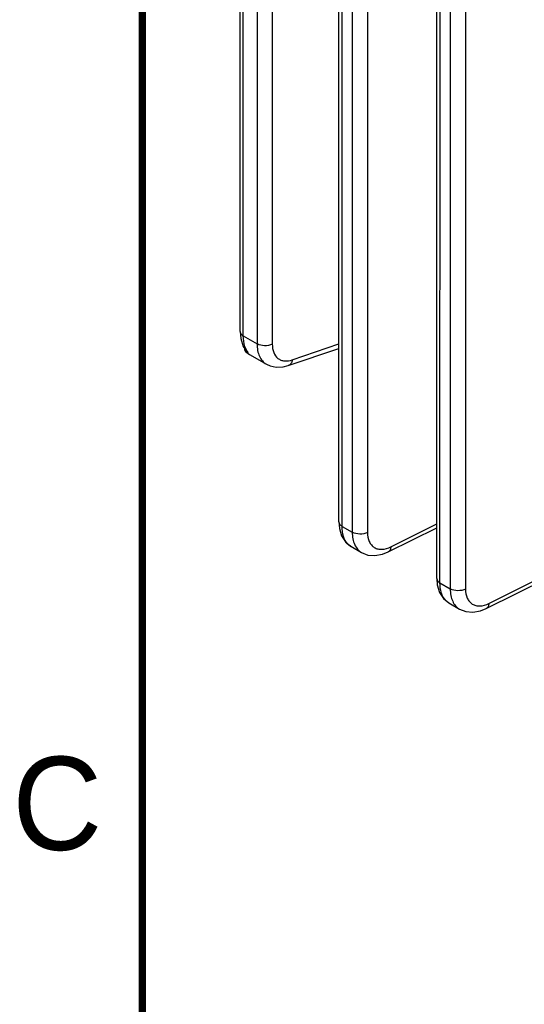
# Model space of a CAD drawing. Header units: inches. Extents: x 0 to 34, y 0 to 22.
# Tile 10 of 133: x 0.2 to 1.5, y 13.2 to 15.9. Entities that reach past the tile are written whole.
import ezdxf

# ---------------------------------------------------------------- set-up
doc = ezdxf.new("R2010")
doc.units = ezdxf.units.IN
doc.header["$LTSCALE"] = 1.87
doc.header["$MEASUREMENT"] = 0
doc.layers.get('0').update_dxf_attribs({"linetype": 'CONTINUOUS'})
doc.styles.add('TEXTSTYLE_2', font='txt')

msp = doc.modelspace()

# ---------------------------------------------------------------- linework, layer by layer
at = {"color": 7, "linetype": 'Continuous'}
for p, q in [((1.0274, 14.5051), (1.0274, 16.3971)), ((1.0361, 14.493), (1.0361, 16.385)), ((1.0636, 16.3691), (1.0636, 14.4771)), ((1.1046, 16.3687), (1.1046, 14.4767)), ((1.2905, 14.3532), (1.2905, 16.2452)), ((1.2991, 14.3411), (1.2992, 16.2331)), ((1.3267, 16.2172), (1.3267, 14.3252)), ((1.3677, 16.2168), (1.3677, 14.3248)), ((0.7624, 15.0159), (0.7624, 16.1923)), ((0.7711, 15.0039), (0.7711, 16.1802)), ((0.8079, 16.159), (0.8079, 14.9826)), ((0.8489, 16.1585), (0.8489, 14.9822)), ((0.7624, 15.0159), (0.7641, 14.997)), ((0.7641, 14.997), (0.771, 14.976)), ((0.7711, 15.0039), (0.8079, 14.9826)), ((0.9025, 14.9398), (1.0274, 14.9825)), ((0.771, 14.976), (0.7798, 14.9628)), ((0.7738, 14.9718), (0.7738, 14.9694)), ((0.7771, 14.9622), (0.7771, 14.9621)), ((0.7771, 14.9621), (0.7805, 14.9592)), ((0.7771, 14.9621), (0.7788, 14.9609)), ((0.7789, 14.9613), (0.7795, 14.9606)), ((0.7795, 14.9606), (0.7876, 14.9544)), ((0.7795, 14.9606), (0.7797, 14.9606)), ((0.7797, 14.9606), (0.78, 14.9605)), ((0.7798, 14.9627), (0.7798, 14.9628)), ((0.7805, 14.9592), (0.7876, 14.9544)), ((0.7808, 14.9602), (0.7835, 14.9593)), ((0.8919, 14.9243), (1.0274, 14.9706)), ((0.7876, 14.9544), (0.833, 14.9282)), ((1.0274, 14.5051), (1.0289, 14.4876)), ((1.0361, 14.493), (1.0636, 14.4771)), ((1.1602, 14.4242), (1.2905, 14.4893)), ((1.1672, 14.4381), (1.2905, 14.4997)), ((1.4233, 14.2723), (1.8167, 14.4688)), ((1.4303, 14.2862), (1.8167, 14.4792)), ((1.0599, 14.4394), (1.0887, 14.4227)), ((1.0887, 14.4227), (1.0887, 14.4227)), ((1.2905, 14.3532), (1.2919, 14.3357)), ((1.2991, 14.3411), (1.3267, 14.3252)), ((1.323, 14.2875), (1.3518, 14.2708)), ((1.3518, 14.2708), (1.3518, 14.2708))]:
    msp.add_line(p, q, dxfattribs=at)
at = {"color": 7, "linetype": 'Continuous', "const_width": 0.02}
msp.add_lwpolyline([(0.5, 21.5), (0.5, 0.5)], dxfattribs=at)
at = {"color": 7, "linetype": 'Continuous'}
for points in [[(0.7738, 14.9694), (0.7742, 14.9671), (0.775, 14.965)], [(0.775, 14.965), (0.7761, 14.9633), (0.7771, 14.9622)], [(0.8329, 14.9282), (0.8428, 14.9236), (0.8597, 14.92), (0.8781, 14.9208), (0.8919, 14.9243)], [(1.0289, 14.4876), (1.0349, 14.4676), (1.0453, 14.4513), (1.0599, 14.4393)], [(1.0887, 14.4227), (1.1052, 14.4161), (1.1245, 14.4144), (1.1448, 14.418), (1.1602, 14.4242)], [(1.2919, 14.3357), (1.298, 14.3157), (1.3084, 14.2994), (1.323, 14.2874)], [(1.3518, 14.2708), (1.3683, 14.2642), (1.3876, 14.2625), (1.4079, 14.2661), (1.4233, 14.2723)]]:
    msp.add_lwpolyline(points, dxfattribs=at)
for centre, radius, start, end in [((0.7907, 14.975), 0.017, 224.0114, 225.0469), ((0.7905, 14.9748), 0.0167, 225.0763, 226.1459), ((0.7818, 14.9668), 0.00659, 243.1296, 249.4425), ((0.7908, 14.9751), 0.0171, 226.1382, 228.1036), ((0.8117, 15.0567), 0.1013, 251.7544, 252.2692), ((0.7612, 14.895), 0.0681, 69.9677, 70.8095)]:
    msp.add_arc(centre, radius, start, end, dxfattribs=at)
for points, knots in [([(0.7624, 15.0159), (0.7624, 15.0136), (0.7644, 15.0085), (0.7686, 15.0053), (0.7711, 15.0039)], [0, 0, 0, 0, 0.449233, 1, 1, 1, 1]), ([(0.7784, 14.9683), (0.7772, 14.9708), (0.7725, 14.9821), (0.7711, 14.9945), (0.7711, 15.0039)], [0, 0, 0, 0, 0.227297, 1, 1, 1, 1]), ([(0.8079, 14.9826), (0.8079, 14.9766), (0.8088, 14.9652), (0.8136, 14.9495), (0.8215, 14.9367), (0.8289, 14.9305), (0.8329, 14.9282)], [0, 0, 0, 0, 0.287168, 0.545494, 0.77956, 1, 1, 1, 1]), ([(0.8489, 14.9822), (0.8427, 14.9788), (0.8283, 14.9762), (0.814, 14.9791), (0.8079, 14.9826)], [0, 0, 0, 0, 0.502228, 1, 1, 1, 1]), ([(0.7845, 14.959), (0.7839, 14.9597), (0.7816, 14.9626), (0.7797, 14.9658), (0.7784, 14.9683)], [0, 0, 0, 0, 0.243001, 1, 1, 1, 1]), ([(0.7845, 14.959), (0.784, 14.9592), (0.7822, 14.9602), (0.7805, 14.9614), (0.7794, 14.9624)], [0, 0, 0, 0, 0.274155, 1, 1, 1, 1]), ([(0.7845, 14.959), (0.784, 14.9592), (0.7823, 14.9603), (0.7808, 14.9616), (0.7798, 14.9627)], [0, 0, 0, 0, 0.267191, 1, 1, 1, 1]), ([(0.8489, 14.9822), (0.8489, 14.9745), (0.8508, 14.9602), (0.8608, 14.9452), (0.872, 14.9388), (0.8852, 14.9357), (0.8958, 14.9375), (0.9025, 14.9398)], [0, 0, 0, 0, 0.278901, 0.513361, 0.625367, 0.740974, 1, 1, 1, 1]), ([(0.9025, 14.9398), (0.902, 14.9363), (0.9, 14.9298), (0.8947, 14.9253), (0.8919, 14.9243)], [0, 0, 0, 0, 0.545622, 1, 1, 1, 1]), ([(1.0274, 14.5051), (1.0274, 14.5028), (1.0294, 14.4977), (1.0336, 14.4945), (1.0361, 14.493)], [0, 0, 0, 0, 0.449233, 1, 1, 1, 1]), ([(1.0518, 14.4456), (1.0464, 14.4511), (1.038, 14.4667), (1.0361, 14.4838), (1.0361, 14.493)], [0, 0, 0, 0, 0.453362, 1, 1, 1, 1]), ([(1.0636, 14.4771), (1.0636, 14.4712), (1.0645, 14.4597), (1.0693, 14.444), (1.0773, 14.4312), (1.0847, 14.425), (1.0887, 14.4227)], [0, 0, 0, 0, 0.287231, 0.545516, 0.779558, 1, 1, 1, 1]), ([(1.1046, 14.4767), (1.0984, 14.4734), (1.084, 14.4708), (1.0697, 14.4737), (1.0636, 14.4771)], [0, 0, 0, 0, 0.502228, 1, 1, 1, 1]), ([(1.1046, 14.4767), (1.1046, 14.4684), (1.1065, 14.4561), (1.1145, 14.4428), (1.1225, 14.4358), (1.1324, 14.4318), (1.1479, 14.4305), (1.1597, 14.4344), (1.1672, 14.4381)], [0, 0, 0, 0, 0.271231, 0.388907, 0.4998, 0.610736, 0.728519, 1, 1, 1, 1]), ([(1.1672, 14.4381), (1.1671, 14.4352), (1.1662, 14.4297), (1.1624, 14.4253), (1.1602, 14.4242)], [0, 0, 0, 0, 0.553786, 1, 1, 1, 1]), ([(1.2905, 14.3532), (1.2905, 14.3509), (1.2925, 14.3458), (1.2967, 14.3426), (1.2991, 14.3411)], [0, 0, 0, 0, 0.449233, 1, 1, 1, 1]), ([(1.3149, 14.2937), (1.3094, 14.2992), (1.3011, 14.3148), (1.2991, 14.3319), (1.2991, 14.3411)], [0, 0, 0, 0, 0.453362, 1, 1, 1, 1]), ([(1.3267, 14.3252), (1.3267, 14.3193), (1.3276, 14.3078), (1.3324, 14.2921), (1.3403, 14.2793), (1.3478, 14.2731), (1.3518, 14.2708)], [0, 0, 0, 0, 0.287231, 0.545516, 0.779558, 1, 1, 1, 1]), ([(1.3677, 14.3248), (1.3615, 14.3215), (1.3471, 14.3189), (1.3327, 14.3218), (1.3267, 14.3252)], [0, 0, 0, 0, 0.502228, 1, 1, 1, 1]), ([(1.3677, 14.3248), (1.3677, 14.3165), (1.3695, 14.3042), (1.3776, 14.2909), (1.3856, 14.2839), (1.3954, 14.2799), (1.4109, 14.2786), (1.4228, 14.2825), (1.4303, 14.2862)], [0, 0, 0, 0, 0.271231, 0.388907, 0.4998, 0.610736, 0.728519, 1, 1, 1, 1]), ([(1.4303, 14.2862), (1.4302, 14.2833), (1.4293, 14.2778), (1.4255, 14.2734), (1.4233, 14.2723)], [0, 0, 0, 0, 0.553786, 1, 1, 1, 1])]:
    msp.add_open_spline(points, degree=3, knots=knots, dxfattribs=at)
for points in [[(0.7785, 14.9632), (0.7778, 14.9639), (0.7772, 14.9648), (0.7768, 14.9657)], [(0.7785, 14.9632), (0.7784, 14.9626), (0.7786, 14.9619), (0.7789, 14.9613)], [(1.0599, 14.4394), (1.0569, 14.4411), (1.0542, 14.4432), (1.0518, 14.4456)], [(1.323, 14.2875), (1.32, 14.2892), (1.3173, 14.2913), (1.3149, 14.2937)]]:
    msp.add_open_spline(points, degree=3, dxfattribs=at)

# ---------------------------------------------------------------- texts
at = {"color": 2, "linetype": 'Continuous', "insert": (0.1508, 13.8746), "char_height": 0.25, "width": 0.25, "attachment_point": 1, "line_spacing_factor": 0.9, "style": 'TEXTSTYLE_2'}
msp.add_mtext('C', dxfattribs=at)

doc.saveas('drawing.dxf')
